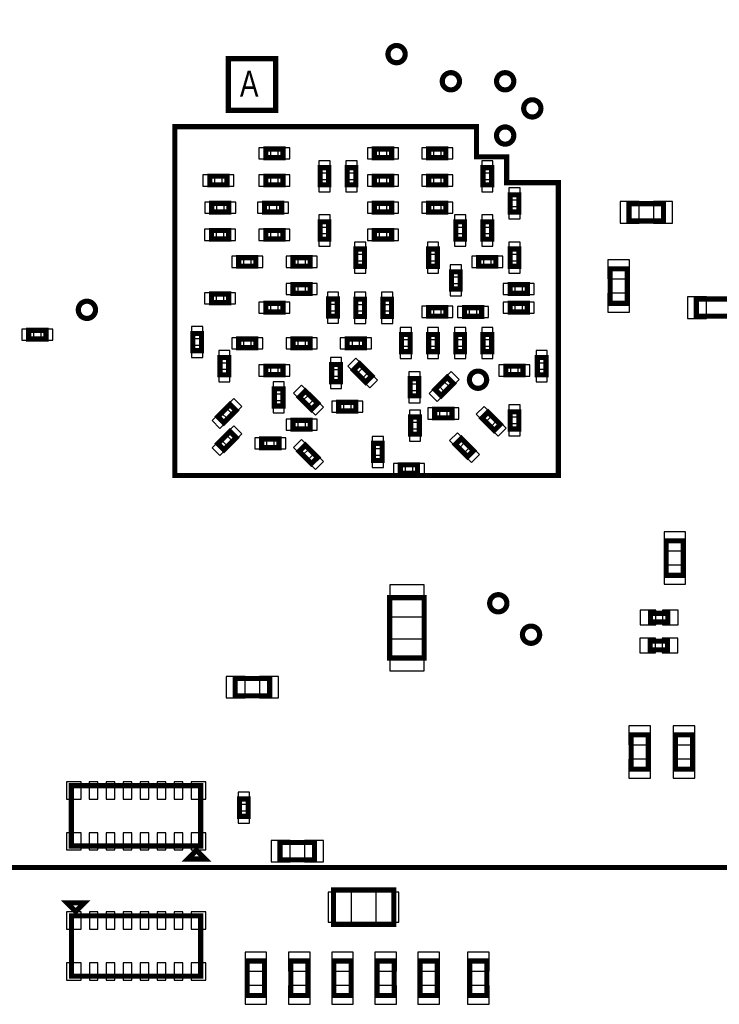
# Model space of a CAD drawing. Extents: x 0 to 7000, y 0 to 5797.
# Tile 5 of 11: x 3195 to 4007, y 2232 to 3375. Entities that reach past the tile are written whole.
import ezdxf

# ---------------------------------------------------------------- set-up
doc = ezdxf.new("R2010")
doc.units = 0
doc.layers.add('PG_ASSEMBLY_BOTTOM', color=52, linetype='CONTINUOUS')
doc.layers.add('PIN_BOTTOM', color=1, linetype='CONTINUOUS')

msp = doc.modelspace()

# ---------------------------------------------------------------- linework, layer by layer
at = {"layer": 'PG_ASSEMBLY_BOTTOM', "const_width": 6}
for points in [[(4230, 3600.59), (4230, 2420.59, -0.414214), (4200, 2390.59), (2970, 2390.59, -0.414214), (2940, 2420.59), (2940, 3650.59, -0.414214), (2970, 3680.59), (4150, 3680.59), (4230, 3600.59)], [(3642.244, 3334.802, 1), (3622.244, 3334.802, 1), (3642.244, 3334.802)], [(3705.236, 3303.306, 1), (3685.236, 3303.306, 1), (3705.236, 3303.306)], [(3768.228, 3303.306, 1), (3748.228, 3303.306, 1), (3768.228, 3303.306)], [(3799.724, 3271.81, 1), (3779.724, 3271.81, 1), (3799.724, 3271.81)], [(3768.228, 3240.314, 1), (3748.228, 3240.314, 1), (3768.228, 3240.314)], [(3283, 3038, 1), (3263, 3038, 1), (3283, 3038)], [(3736.732, 2956.85, 1), (3716.732, 2956.85, 1), (3736.732, 2956.85)], [(3760.236, 2697.362, 1), (3740.236, 2697.362, 1), (3760.236, 2697.362)], [(3798.228, 2660.866, 1), (3778.228, 2660.866, 1), (3798.228, 2660.866)]]:
    msp.add_lwpolyline(points, format="xyb", dxfattribs=at)
for points in [[(3492, 3319.59), (3492, 3269.59), (3437, 3269.59), (3437, 3329.59), (3492, 3329.59), (3492, 3319.59)], [(3820, 3185.59), (3820, 2845.59), (3375, 2845.59), (3375, 3250.59), (3725, 3250.59), (3725, 3215.59), (3760, 3215.59), (3760, 3185.59), (3820, 3185.59)], [(3500.512, 3214.614), (3480.512, 3214.614), (3480.512, 3224.614), (3500.512, 3224.614), (3500.512, 3214.614)], [(3606.496, 3224.614), (3626.496, 3224.614), (3626.496, 3214.614), (3606.496, 3214.614), (3606.496, 3224.614)], [(3669.488, 3224.614), (3689.488, 3224.614), (3689.488, 3214.614), (3669.488, 3214.614), (3669.488, 3224.614)], [(3543.552, 3183.07), (3543.552, 3203.07), (3553.552, 3203.07), (3553.552, 3183.07), (3543.552, 3183.07)], [(3585, 3203.07), (3585, 3183.07), (3575, 3183.07), (3575, 3203.07), (3585, 3203.07)], [(3742.528, 3203.07), (3742.528, 3183.07), (3732.528, 3183.07), (3732.528, 3203.07), (3742.528, 3203.07)], [(3415.512, 3193.118), (3435.512, 3193.118), (3435.512, 3183.118), (3415.512, 3183.118), (3415.512, 3193.118)], [(3480.512, 3193.118), (3500.512, 3193.118), (3500.512, 3183.118), (3480.512, 3183.118), (3480.512, 3193.118)], [(3626.496, 3183.118), (3606.496, 3183.118), (3606.496, 3193.118), (3626.496, 3193.118), (3626.496, 3183.118)], [(3689.488, 3183.118), (3669.488, 3183.118), (3669.488, 3193.118), (3689.488, 3193.118), (3689.488, 3183.118)], [(3774.024, 3171.574), (3774.024, 3151.574), (3764.024, 3151.574), (3764.024, 3171.574), (3774.024, 3171.574)], [(3437.656, 3151.622), (3417.656, 3151.622), (3417.656, 3161.622), (3437.656, 3161.622), (3437.656, 3151.622)], [(3499.016, 3151.622), (3479.016, 3151.622), (3479.016, 3161.622), (3499.016, 3161.622), (3499.016, 3151.622)], [(3606.496, 3161.622), (3626.496, 3161.622), (3626.496, 3151.622), (3606.496, 3151.622), (3606.496, 3161.622)], [(3669.488, 3161.622), (3689.488, 3161.622), (3689.488, 3151.622), (3669.488, 3151.622), (3669.488, 3161.622)], [(3901.8763, 3161.1977), (3941.8763, 3161.1977), (3941.8763, 3141.1977), (3901.8763, 3141.1977), (3901.8763, 3161.1977)], [(3417.52, 3130.126), (3437.52, 3130.126), (3437.52, 3120.126), (3417.52, 3120.126), (3417.52, 3130.126)], [(3480.512, 3130.126), (3500.512, 3130.126), (3500.512, 3120.126), (3480.512, 3120.126), (3480.512, 3130.126)], [(3543.552, 3120.078), (3543.552, 3140.078), (3553.552, 3140.078), (3553.552, 3120.078), (3543.552, 3120.078)], [(3626.496, 3120.126), (3606.496, 3120.126), (3606.496, 3130.126), (3626.496, 3130.126), (3626.496, 3120.126)], [(3701.032, 3120.078), (3701.032, 3140.078), (3711.032, 3140.078), (3711.032, 3120.078), (3701.032, 3120.078)], [(3742.528, 3140.078), (3742.528, 3120.078), (3732.528, 3120.078), (3732.528, 3140.078), (3742.528, 3140.078)], [(3584.952, 3088.582), (3584.952, 3108.582), (3594.952, 3108.582), (3594.952, 3088.582), (3584.952, 3088.582)], [(3669.536, 3088.582), (3669.536, 3108.582), (3679.536, 3108.582), (3679.536, 3088.582), (3669.536, 3088.582)], [(3774.024, 3108.582), (3774.024, 3088.582), (3764.024, 3088.582), (3764.024, 3108.582), (3774.024, 3108.582)], [(3449.016, 3098.63), (3469.016, 3098.63), (3469.016, 3088.63), (3449.016, 3088.63), (3449.016, 3098.63)], [(3512.008, 3098.63), (3532.008, 3098.63), (3532.008, 3088.63), (3512.008, 3088.63), (3512.008, 3098.63)], [(3727.48, 3098.63), (3747.48, 3098.63), (3747.48, 3088.63), (3727.48, 3088.63), (3727.48, 3098.63)], [(3880, 3045.59), (3880, 3085.59), (3900, 3085.59), (3900, 3045.59), (3880, 3045.59)], [(3706.032, 3082.086), (3706.032, 3062.086), (3696.032, 3062.086), (3696.032, 3082.086), (3706.032, 3082.086)], [(3532.008, 3057.134), (3512.008, 3057.134), (3512.008, 3067.134), (3532.008, 3067.134), (3532.008, 3057.134)], [(3763.976, 3067.134), (3783.976, 3067.134), (3783.976, 3057.134), (3763.976, 3057.134), (3763.976, 3067.134)], [(3437.52, 3046.338), (3417.52, 3046.338), (3417.52, 3056.338), (3437.52, 3056.338), (3437.52, 3046.338)], [(3563.456, 3050.59), (3563.456, 3030.59), (3553.456, 3030.59), (3553.456, 3050.59), (3563.456, 3050.59)], [(3594.952, 3050.3144), (3594.952, 3030.3144), (3584.952, 3030.3144), (3584.952, 3050.3144), (3594.952, 3050.3144)], [(3626.448, 3050.3144), (3626.448, 3030.3144), (3616.448, 3030.3144), (3616.448, 3050.3144), (3626.448, 3050.3144)], [(4020, 3030.59), (3980, 3030.59), (3980, 3050.59), (4020, 3050.59), (4020, 3030.59)], [(3480.512, 3045.542), (3500.512, 3045.542), (3500.512, 3035.542), (3480.512, 3035.542), (3480.512, 3045.542)], [(3669.488, 3040.59), (3689.488, 3040.59), (3689.488, 3030.59), (3669.488, 3030.59), (3669.488, 3040.59)], [(3730.984, 3030.542), (3710.984, 3030.542), (3710.984, 3040.542), (3730.984, 3040.542), (3730.984, 3030.542)], [(3763.976, 3045.542), (3783.976, 3045.542), (3783.976, 3035.542), (3763.976, 3035.542), (3763.976, 3045.542)], [(3225.5032, 3004.134), (3205.5032, 3004.134), (3205.5032, 3014.134), (3225.5032, 3014.134), (3225.5032, 3004.134)], [(3395.976, 2990.59), (3395.976, 3010.59), (3405.976, 3010.59), (3405.976, 2990.59), (3395.976, 2990.59)], [(3469.016, 2994.142), (3449.016, 2994.142), (3449.016, 3004.142), (3469.016, 3004.142), (3469.016, 2994.142)], [(3512.008, 3004.142), (3532.008, 3004.142), (3532.008, 2994.142), (3512.008, 2994.142), (3512.008, 3004.142)], [(3595, 2994.142), (3575, 2994.142), (3575, 3004.142), (3595, 3004.142), (3595, 2994.142)], [(3638.04, 2989.3696), (3638.04, 3009.3696), (3648.04, 3009.3696), (3648.04, 2989.3696), (3638.04, 2989.3696)], [(3669.536, 2989.3696), (3669.536, 3009.3696), (3679.536, 3009.3696), (3679.536, 2989.3696), (3669.536, 2989.3696)], [(3701.032, 2989.3696), (3701.032, 3009.3696), (3711.032, 3009.3696), (3711.032, 2989.3696), (3701.032, 2989.3696)], [(3732.528, 2989.3696), (3732.528, 3009.3696), (3742.528, 3009.3696), (3742.528, 2989.3696), (3732.528, 2989.3696)], [(3427.472, 2962.598), (3427.472, 2982.598), (3437.472, 2982.598), (3437.472, 2962.598), (3427.472, 2962.598)], [(3805.52, 2982.598), (3805.52, 2962.598), (3795.52, 2962.598), (3795.52, 2982.598), (3805.52, 2982.598)], [(3480.512, 2972.646), (3500.512, 2972.646), (3500.512, 2962.646), (3480.512, 2962.646), (3480.512, 2972.646)], [(3557, 2954.59), (3557, 2974.59), (3567, 2974.59), (3567, 2954.59), (3557, 2954.59)], [(3596.4887, 2954.0383), (3582.3465, 2968.1804), (3589.4176, 2975.2515), (3603.5597, 2961.1093), (3596.4887, 2954.0383)], [(3758.976, 2972.646), (3778.976, 2972.646), (3778.976, 2962.646), (3758.976, 2962.646), (3758.976, 2972.646)], [(3657.944, 2958.102), (3657.944, 2938.102), (3647.944, 2938.102), (3647.944, 2958.102), (3657.944, 2958.102)], [(3698.0477, 2952.5906), (3683.9056, 2938.4485), (3676.8345, 2945.5196), (3690.9766, 2959.6617), (3698.0477, 2952.5906)], [(3490.464, 2926.3776), (3490.464, 2946.3776), (3500.464, 2946.3776), (3500.464, 2926.3776), (3490.464, 2926.3776)], [(3533.4966, 2922.5423), (3519.3545, 2936.6844), (3526.4256, 2943.7555), (3540.5677, 2929.6134), (3533.4966, 2922.5423)], [(3446.0797, 2921.0946), (3431.9376, 2906.9525), (3424.8665, 2914.0236), (3439.0086, 2928.1657), (3446.0797, 2921.0946)], [(3585, 2920.59), (3565, 2920.59), (3565, 2930.59), (3585, 2930.59), (3585, 2920.59)], [(3648.68, 2893.6062), (3648.68, 2913.6062), (3658.68, 2913.6062), (3658.68, 2893.6062), (3648.68, 2893.6062)], [(3696.488, 2912.558), (3676.488, 2912.558), (3676.488, 2922.558), (3696.488, 2922.558), (3696.488, 2912.558)], [(3738.4645, 2919.1966), (3752.6066, 2905.0545), (3745.5355, 2897.9834), (3731.3934, 2912.1255), (3738.4645, 2919.1966)], [(3774.024, 2919.606), (3774.024, 2899.606), (3764.024, 2899.606), (3764.024, 2919.606), (3774.024, 2919.606)], [(3532.008, 2899.654), (3512.008, 2899.654), (3512.008, 2909.654), (3532.008, 2909.654), (3532.008, 2899.654)], [(3446.0797, 2889.5987), (3431.9376, 2875.4565), (3424.8665, 2882.5276), (3439.0087, 2896.6697), (3446.0797, 2889.5987)], [(3475.7876, 2888.062), (3495.7876, 2888.062), (3495.7876, 2878.062), (3475.7876, 2878.062), (3475.7876, 2888.062)], [(3533.4967, 2859.5503), (3519.3545, 2873.6925), (3526.4256, 2880.7635), (3540.5677, 2866.6214), (3533.4967, 2859.5503)], [(3615.4724, 2883.11), (3615.4724, 2863.11), (3605.4724, 2863.11), (3605.4724, 2883.11), (3615.4724, 2883.11)], [(3707.4954, 2888.6697), (3721.6375, 2874.5276), (3714.5664, 2867.4565), (3700.4243, 2881.5986), (3707.4954, 2888.6697)], [(3636.5432, 2858.158), (3656.5432, 2858.158), (3656.5432, 2848.158), (3636.5432, 2848.158), (3636.5432, 2858.158)], [(3965, 2769.882), (3965, 2729.882), (3945, 2729.882), (3945, 2769.882), (3965, 2769.882)], [(3624.2346, 2633.7805), (3624.2346, 2703.7805), (3664.2346, 2703.7805), (3664.2346, 2633.7805), (3624.2346, 2633.7805)], [(3926.9137, 2685.68), (3946.9137, 2685.68), (3946.9137, 2675.68), (3926.9137, 2675.68), (3926.9137, 2685.68)], [(3946.5037, 2643.32), (3926.5037, 2643.32), (3926.5037, 2653.32), (3946.5037, 2653.32), (3946.5037, 2643.32)], [(3445, 2610), (3485, 2610), (3485, 2590), (3445, 2590), (3445, 2610)], [(3904.32, 2504.7195), (3904.32, 2544.7195), (3924.32, 2544.7195), (3924.32, 2504.7195), (3904.32, 2504.7195)], [(3975.68, 2544.7195), (3975.68, 2504.7195), (3955.68, 2504.7195), (3955.68, 2544.7195), (3975.68, 2544.7195)], [(3405, 2415.59), (3255, 2415.59), (3255, 2485.59), (3405, 2485.59), (3405, 2415.59)], [(3460, 2470.078), (3460, 2450.078), (3450, 2450.078), (3450, 2470.078), (3460, 2470.078)], [(3400, 2410.59), (3410, 2400.59), (3390, 2400.59), (3400, 2410.59)], [(3537, 2399.59), (3497, 2399.59), (3497, 2419.59), (3537, 2419.59), (3537, 2399.59)], [(3629, 2324.59), (3559, 2324.59), (3559, 2364.59), (3629, 2364.59), (3629, 2324.59)], [(3260.0425, 2339.5625), (3250.0425, 2349.5625), (3270.0425, 2349.5625), (3260.0425, 2339.5625)], [(3255.0425, 2334.5625), (3405.0425, 2334.5625), (3405.0425, 2264.5625), (3255.0425, 2264.5625), (3255.0425, 2334.5625)], [(3479, 2282.1254), (3479, 2242.1254), (3459, 2242.1254), (3459, 2282.1254), (3479, 2282.1254)], [(3529.5, 2282.1254), (3529.5, 2242.1254), (3509.5, 2242.1254), (3509.5, 2282.1254), (3529.5, 2282.1254)], [(3579.5, 2282.1254), (3579.5, 2242.1254), (3559.5, 2242.1254), (3559.5, 2282.1254), (3579.5, 2282.1254)], [(3629.5, 2282.1254), (3629.5, 2242.1254), (3609.5, 2242.1254), (3609.5, 2282.1254), (3629.5, 2282.1254)], [(3659.5, 2242.1254), (3659.5, 2282.1254), (3679.5, 2282.1254), (3679.5, 2242.1254), (3659.5, 2242.1254)], [(3717, 2242.1254), (3717, 2282.1254), (3737, 2282.1254), (3737, 2242.1254), (3717, 2242.1254)]]:
    msp.add_lwpolyline(points, dxfattribs=at)
at = {"layer": 'PIN_BOTTOM'}
for points in [[(3486.4884, 3213.114), (3486.4884, 3226.114), (3472.4884, 3226.114), (3472.4884, 3213.114)], [(3508.5356, 3213.114), (3508.5356, 3226.114), (3494.5356, 3226.114), (3494.5356, 3213.114)], [(3598.4724, 3226.114), (3598.4724, 3213.114), (3612.4724, 3213.114), (3612.4724, 3226.114)], [(3620.5196, 3226.114), (3620.5196, 3213.114), (3634.5196, 3213.114), (3634.5196, 3226.114)], [(3661.4644, 3226.114), (3661.4644, 3213.114), (3675.4644, 3213.114), (3675.4644, 3226.114)], [(3683.5116, 3226.114), (3683.5116, 3213.114), (3697.5116, 3213.114), (3697.5116, 3226.114)], [(3542.052, 3197.0936), (3555.052, 3197.0936), (3555.052, 3211.0936), (3542.052, 3211.0936)], [(3586.5, 3211.0936), (3573.5, 3211.0936), (3573.5, 3197.0936), (3586.5, 3197.0936)], [(3744.028, 3211.0936), (3731.028, 3211.0936), (3731.028, 3197.0936), (3744.028, 3197.0936)], [(3407.4884, 3194.618), (3407.4884, 3181.618), (3421.4884, 3181.618), (3421.4884, 3194.618)], [(3429.5356, 3194.618), (3429.5356, 3181.618), (3443.5356, 3181.618), (3443.5356, 3194.618)], [(3472.4884, 3194.618), (3472.4884, 3181.618), (3486.4884, 3181.618), (3486.4884, 3194.618)], [(3494.5356, 3194.618), (3494.5356, 3181.618), (3508.5356, 3181.618), (3508.5356, 3194.618)], [(3542.052, 3175.0464), (3555.052, 3175.0464), (3555.052, 3189.0464), (3542.052, 3189.0464)], [(3586.5, 3189.0464), (3573.5, 3189.0464), (3573.5, 3175.0464), (3586.5, 3175.0464)], [(3612.4724, 3181.618), (3612.4724, 3194.618), (3598.4724, 3194.618), (3598.4724, 3181.618)], [(3634.5196, 3181.618), (3634.5196, 3194.618), (3620.5196, 3194.618), (3620.5196, 3181.618)], [(3675.4644, 3181.618), (3675.4644, 3194.618), (3661.4644, 3194.618), (3661.4644, 3181.618)], [(3697.5116, 3181.618), (3697.5116, 3194.618), (3683.5116, 3194.618), (3683.5116, 3181.618)], [(3744.028, 3189.0464), (3731.028, 3189.0464), (3731.028, 3175.0464), (3744.028, 3175.0464)], [(3775.524, 3179.5976), (3762.524, 3179.5976), (3762.524, 3165.5976), (3775.524, 3165.5976)], [(3423.6324, 3150.122), (3423.6324, 3163.122), (3409.6324, 3163.122), (3409.6324, 3150.122)], [(3445.6796, 3150.122), (3445.6796, 3163.122), (3431.6796, 3163.122), (3431.6796, 3150.122)], [(3484.9924, 3150.122), (3484.9924, 3163.122), (3470.9924, 3163.122), (3470.9924, 3150.122)], [(3507.0396, 3150.122), (3507.0396, 3163.122), (3493.0396, 3163.122), (3493.0396, 3150.122)], [(3598.4724, 3163.122), (3598.4724, 3150.122), (3612.4724, 3150.122), (3612.4724, 3163.122)], [(3620.5196, 3163.122), (3620.5196, 3150.122), (3634.5196, 3150.122), (3634.5196, 3163.122)], [(3661.4644, 3163.122), (3661.4644, 3150.122), (3675.4644, 3150.122), (3675.4644, 3163.122)], [(3683.5116, 3163.122), (3683.5116, 3150.122), (3697.5116, 3150.122), (3697.5116, 3163.122)], [(3775.524, 3157.5504), (3762.524, 3157.5504), (3762.524, 3143.5504), (3775.524, 3143.5504)], [(3891.585, 3163.6977), (3891.585, 3138.6977), (3913.585, 3138.6977), (3913.585, 3163.6977)], [(3930.1676, 3163.6977), (3930.1676, 3138.6977), (3952.1676, 3138.6977), (3952.1676, 3163.6977)], [(3542.052, 3134.1016), (3555.052, 3134.1016), (3555.052, 3148.1016), (3542.052, 3148.1016)], [(3699.532, 3134.1016), (3712.532, 3134.1016), (3712.532, 3148.1016), (3699.532, 3148.1016)], [(3744.028, 3148.1016), (3731.028, 3148.1016), (3731.028, 3134.1016), (3744.028, 3134.1016)], [(3409.4964, 3131.626), (3409.4964, 3118.626), (3423.4964, 3118.626), (3423.4964, 3131.626)], [(3431.5436, 3131.626), (3431.5436, 3118.626), (3445.5436, 3118.626), (3445.5436, 3131.626)], [(3472.4884, 3131.626), (3472.4884, 3118.626), (3486.4884, 3118.626), (3486.4884, 3131.626)], [(3494.5356, 3131.626), (3494.5356, 3118.626), (3508.5356, 3118.626), (3508.5356, 3131.626)], [(3542.052, 3112.0544), (3555.052, 3112.0544), (3555.052, 3126.0544), (3542.052, 3126.0544)], [(3612.4724, 3118.626), (3612.4724, 3131.626), (3598.4724, 3131.626), (3598.4724, 3118.626)], [(3634.5196, 3118.626), (3634.5196, 3131.626), (3620.5196, 3131.626), (3620.5196, 3118.626)], [(3699.532, 3112.0544), (3712.532, 3112.0544), (3712.532, 3126.0544), (3699.532, 3126.0544)], [(3744.028, 3126.0544), (3731.028, 3126.0544), (3731.028, 3112.0544), (3744.028, 3112.0544)], [(3583.452, 3102.6056), (3596.452, 3102.6056), (3596.452, 3116.6056), (3583.452, 3116.6056)], [(3668.036, 3102.6056), (3681.036, 3102.6056), (3681.036, 3116.6056), (3668.036, 3116.6056)], [(3775.524, 3116.6056), (3762.524, 3116.6056), (3762.524, 3102.6056), (3775.524, 3102.6056)], [(3440.9924, 3100.13), (3440.9924, 3087.13), (3454.9924, 3087.13), (3454.9924, 3100.13)], [(3463.0396, 3100.13), (3463.0396, 3087.13), (3477.0396, 3087.13), (3477.0396, 3100.13)], [(3503.9844, 3100.13), (3503.9844, 3087.13), (3517.9844, 3087.13), (3517.9844, 3100.13)], [(3526.0316, 3100.13), (3526.0316, 3087.13), (3540.0316, 3087.13), (3540.0316, 3100.13)], [(3719.4564, 3100.13), (3719.4564, 3087.13), (3733.4564, 3087.13), (3733.4564, 3100.13)], [(3741.5036, 3100.13), (3741.5036, 3087.13), (3755.5036, 3087.13), (3755.5036, 3100.13)], [(3583.452, 3080.5584), (3596.452, 3080.5584), (3596.452, 3094.5584), (3583.452, 3094.5584)], [(3668.036, 3080.5584), (3681.036, 3080.5584), (3681.036, 3094.5584), (3668.036, 3094.5584)], [(3707.532, 3090.1096), (3694.532, 3090.1096), (3694.532, 3076.1096), (3707.532, 3076.1096)], [(3775.524, 3094.5584), (3762.524, 3094.5584), (3762.524, 3080.5584), (3775.524, 3080.5584)], [(3877.5, 3073.8813), (3902.5, 3073.8813), (3902.5, 3095.8813), (3877.5, 3095.8813)], [(3517.9844, 3055.634), (3517.9844, 3068.634), (3503.9844, 3068.634), (3503.9844, 3055.634)], [(3540.0316, 3055.634), (3540.0316, 3068.634), (3526.0316, 3068.634), (3526.0316, 3055.634)], [(3707.532, 3068.0624), (3694.532, 3068.0624), (3694.532, 3054.0624), (3707.532, 3054.0624)], [(3755.9524, 3068.634), (3755.9524, 3055.634), (3769.9524, 3055.634), (3769.9524, 3068.634)], [(3777.9996, 3068.634), (3777.9996, 3055.634), (3791.9996, 3055.634), (3791.9996, 3068.634)], [(3423.4964, 3044.838), (3423.4964, 3057.838), (3409.4964, 3057.838), (3409.4964, 3044.838)], [(3445.5436, 3044.838), (3445.5436, 3057.838), (3431.5436, 3057.838), (3431.5436, 3044.838)], [(3564.956, 3058.6136), (3551.956, 3058.6136), (3551.956, 3044.6136), (3564.956, 3044.6136)], [(3596.452, 3058.338), (3583.452, 3058.338), (3583.452, 3044.338), (3596.452, 3044.338)], [(3627.948, 3058.338), (3614.948, 3058.338), (3614.948, 3044.338), (3627.948, 3044.338)], [(3877.5, 3035.2987), (3902.5, 3035.2987), (3902.5, 3057.2987), (3877.5, 3057.2987)], [(3991.7087, 3028.09), (3991.7087, 3053.09), (3969.7087, 3053.09), (3969.7087, 3028.09)], [(3472.4884, 3047.042), (3472.4884, 3034.042), (3486.4884, 3034.042), (3486.4884, 3047.042)], [(3494.5356, 3047.042), (3494.5356, 3034.042), (3508.5356, 3034.042), (3508.5356, 3047.042)], [(3661.4644, 3042.09), (3661.4644, 3029.09), (3675.4644, 3029.09), (3675.4644, 3042.09)], [(3683.5116, 3042.09), (3683.5116, 3029.09), (3697.5116, 3029.09), (3697.5116, 3042.09)], [(3716.9604, 3029.042), (3716.9604, 3042.042), (3702.9604, 3042.042), (3702.9604, 3029.042)], [(3739.0076, 3029.042), (3739.0076, 3042.042), (3725.0076, 3042.042), (3725.0076, 3029.042)], [(3755.9524, 3047.042), (3755.9524, 3034.042), (3769.9524, 3034.042), (3769.9524, 3047.042)], [(3777.9996, 3047.042), (3777.9996, 3034.042), (3791.9996, 3034.042), (3791.9996, 3047.042)], [(3564.956, 3036.5664), (3551.956, 3036.5664), (3551.956, 3022.5664), (3564.956, 3022.5664)], [(3596.452, 3036.2908), (3583.452, 3036.2908), (3583.452, 3022.2908), (3596.452, 3022.2908)], [(3627.948, 3036.2908), (3614.948, 3036.2908), (3614.948, 3022.2908), (3627.948, 3022.2908)], [(3394.476, 3004.6136), (3407.476, 3004.6136), (3407.476, 3018.6136), (3394.476, 3018.6136)], [(3211.4796, 3002.634), (3211.4796, 3015.634), (3197.4796, 3015.634), (3197.4796, 3002.634)], [(3233.5268, 3002.634), (3233.5268, 3015.634), (3219.5268, 3015.634), (3219.5268, 3002.634)], [(3636.54, 3003.3932), (3649.54, 3003.3932), (3649.54, 3017.3932), (3636.54, 3017.3932)], [(3668.036, 3003.3932), (3681.036, 3003.3932), (3681.036, 3017.3932), (3668.036, 3017.3932)], [(3699.532, 3003.3932), (3712.532, 3003.3932), (3712.532, 3017.3932), (3699.532, 3017.3932)], [(3731.028, 3003.3932), (3744.028, 3003.3932), (3744.028, 3017.3932), (3731.028, 3017.3932)], [(3394.476, 2982.5664), (3407.476, 2982.5664), (3407.476, 2996.5664), (3394.476, 2996.5664)], [(3454.9924, 2992.642), (3454.9924, 3005.642), (3440.9924, 3005.642), (3440.9924, 2992.642)], [(3477.0396, 2992.642), (3477.0396, 3005.642), (3463.0396, 3005.642), (3463.0396, 2992.642)], [(3503.9844, 3005.642), (3503.9844, 2992.642), (3517.9844, 2992.642), (3517.9844, 3005.642)], [(3526.0316, 3005.642), (3526.0316, 2992.642), (3540.0316, 2992.642), (3540.0316, 3005.642)], [(3580.9764, 2992.642), (3580.9764, 3005.642), (3566.9764, 3005.642), (3566.9764, 2992.642)], [(3603.0236, 2992.642), (3603.0236, 3005.642), (3589.0236, 3005.642), (3589.0236, 2992.642)], [(3636.54, 2981.346), (3649.54, 2981.346), (3649.54, 2995.346), (3636.54, 2995.346)], [(3668.036, 2981.346), (3681.036, 2981.346), (3681.036, 2995.346), (3668.036, 2995.346)], [(3699.532, 2981.346), (3712.532, 2981.346), (3712.532, 2995.346), (3699.532, 2995.346)], [(3731.028, 2981.346), (3744.028, 2981.346), (3744.028, 2995.346), (3731.028, 2995.346)], [(3425.972, 2976.6216), (3438.972, 2976.6216), (3438.972, 2990.6216), (3425.972, 2990.6216)], [(3807.02, 2990.6216), (3794.02, 2990.6216), (3794.02, 2976.6216), (3807.02, 2976.6216)], [(3472.4884, 2974.146), (3472.4884, 2961.146), (3486.4884, 2961.146), (3486.4884, 2974.146)], [(3494.5356, 2974.146), (3494.5356, 2961.146), (3508.5356, 2961.146), (3508.5356, 2974.146)], [(3555.5, 2968.6136), (3568.5, 2968.6136), (3568.5, 2982.6136), (3555.5, 2982.6136)], [(3585.5118, 2962.8939), (3594.7041, 2972.0862), (3584.8046, 2981.9857), (3575.6123, 2972.7934)], [(3750.9524, 2974.146), (3750.9524, 2961.146), (3764.9524, 2961.146), (3764.9524, 2974.146)], [(3772.9996, 2974.146), (3772.9996, 2961.146), (3786.9996, 2961.146), (3786.9996, 2974.146)], [(3425.972, 2954.5744), (3438.972, 2954.5744), (3438.972, 2968.5744), (3425.972, 2968.5744)], [(3555.5, 2946.5664), (3568.5, 2946.5664), (3568.5, 2960.5664), (3555.5, 2960.5664)], [(3601.1016, 2947.3041), (3610.2939, 2956.4964), (3600.3944, 2966.3959), (3591.2021, 2957.2036)], [(3659.444, 2966.1256), (3646.444, 2966.1256), (3646.444, 2952.1256), (3659.444, 2952.1256)], [(3704.7819, 2957.2036), (3695.5896, 2966.3959), (3685.6901, 2956.4964), (3694.8824, 2947.3041)], [(3807.02, 2968.5744), (3794.02, 2968.5744), (3794.02, 2954.5744), (3807.02, 2954.5744)], [(3488.964, 2940.4012), (3501.964, 2940.4012), (3501.964, 2954.4012), (3488.964, 2954.4012)], [(3522.5198, 2931.3979), (3531.7121, 2940.5902), (3521.8126, 2950.4897), (3512.6203, 2941.2974)], [(3689.1921, 2941.6138), (3679.9998, 2950.8061), (3670.1003, 2940.9066), (3679.2926, 2931.7143)], [(3659.444, 2944.0784), (3646.444, 2944.0784), (3646.444, 2930.0784), (3659.444, 2930.0784)], [(3452.8139, 2925.7076), (3443.6216, 2934.8999), (3433.7221, 2925.0004), (3442.9144, 2915.8081)], [(3488.964, 2918.354), (3501.964, 2918.354), (3501.964, 2932.354), (3488.964, 2932.354)], [(3538.1096, 2915.8081), (3547.3019, 2925.0004), (3537.4024, 2934.8999), (3528.2101, 2925.7076)], [(3570.9764, 2919.09), (3570.9764, 2932.09), (3556.9764, 2932.09), (3556.9764, 2919.09)], [(3593.0236, 2919.09), (3593.0236, 2932.09), (3579.0236, 2932.09), (3579.0236, 2919.09)], [(3775.524, 2927.6296), (3762.524, 2927.6296), (3762.524, 2913.6296), (3775.524, 2913.6296)], [(3437.2241, 2910.1178), (3428.0318, 2919.3101), (3418.1323, 2909.4106), (3427.3246, 2900.2183)], [(3647.18, 2907.6298), (3660.18, 2907.6298), (3660.18, 2921.6298), (3647.18, 2921.6298)], [(3682.4644, 2911.058), (3682.4644, 2924.058), (3668.4644, 2924.058), (3668.4644, 2911.058)], [(3704.5116, 2911.058), (3704.5116, 2924.058), (3690.5116, 2924.058), (3690.5116, 2911.058)], [(3733.8515, 2925.9308), (3724.6592, 2916.7385), (3734.5587, 2906.839), (3743.751, 2916.0313)], [(3452.8139, 2894.2116), (3443.6216, 2903.4039), (3433.7221, 2893.5044), (3442.9144, 2884.3121)], [(3517.9844, 2898.154), (3517.9844, 2911.154), (3503.9844, 2911.154), (3503.9844, 2898.154)], [(3540.0316, 2898.154), (3540.0316, 2911.154), (3526.0316, 2911.154), (3526.0316, 2898.154)], [(3749.4413, 2910.341), (3740.249, 2901.1487), (3750.1485, 2891.2492), (3759.3408, 2900.4415)], [(3775.524, 2905.5824), (3762.524, 2905.5824), (3762.524, 2891.5824), (3775.524, 2891.5824)], [(3647.18, 2885.5826), (3660.18, 2885.5826), (3660.18, 2899.5826), (3647.18, 2899.5826)], [(3702.8824, 2895.4039), (3693.6901, 2886.2116), (3703.5896, 2876.3121), (3712.7819, 2885.5044)], [(3437.2241, 2878.6218), (3428.0318, 2887.8141), (3418.1323, 2877.9146), (3427.3246, 2868.7223)], [(3467.764, 2889.562), (3467.764, 2876.562), (3481.764, 2876.562), (3481.764, 2889.562)], [(3489.8112, 2889.562), (3489.8112, 2876.562), (3503.8112, 2876.562), (3503.8112, 2889.562)], [(3522.5198, 2868.4059), (3531.7121, 2877.5982), (3521.8126, 2887.4977), (3512.6203, 2878.3054)], [(3616.9724, 2891.1336), (3603.9724, 2891.1336), (3603.9724, 2877.1336), (3616.9724, 2877.1336)], [(3538.1096, 2852.8161), (3547.3019, 2862.0084), (3537.4024, 2871.9079), (3528.2101, 2862.7156)], [(3616.9724, 2869.0864), (3603.9724, 2869.0864), (3603.9724, 2855.0864), (3616.9724, 2855.0864)], [(3718.4722, 2879.8141), (3709.2799, 2870.6218), (3719.1794, 2860.7223), (3728.3717, 2869.9146)], [(3628.5196, 2859.658), (3628.5196, 2846.658), (3642.5196, 2846.658), (3642.5196, 2859.658)], [(3650.5668, 2859.658), (3650.5668, 2846.658), (3664.5668, 2846.658), (3664.5668, 2859.658)], [(3967.5, 2780.1733), (3942.5, 2780.1733), (3942.5, 2758.1733), (3967.5, 2758.1733)], [(3967.5, 2741.5907), (3942.5, 2741.5907), (3942.5, 2719.5907), (3967.5, 2719.5907)], [(3624.2346, 2681.7765), (3664.2346, 2681.7765), (3664.2346, 2718.7765), (3624.2346, 2718.7765)], [(3914.9216, 2689.18), (3914.9216, 2672.18), (3932.9216, 2672.18), (3932.9216, 2689.18)], [(3940.9058, 2689.18), (3940.9058, 2672.18), (3958.9058, 2672.18), (3958.9058, 2689.18)], [(3624.2346, 2618.7845), (3664.2346, 2618.7845), (3664.2346, 2655.7845), (3624.2346, 2655.7845)], [(3932.5116, 2639.82), (3932.5116, 2656.82), (3914.5116, 2656.82), (3914.5116, 2639.82)], [(3958.4958, 2639.82), (3958.4958, 2656.82), (3940.4958, 2656.82), (3940.4958, 2639.82)], [(3434.7087, 2612.5), (3434.7087, 2587.5), (3456.7087, 2587.5), (3456.7087, 2612.5)], [(3473.2913, 2612.5), (3473.2913, 2587.5), (3495.2913, 2587.5), (3495.2913, 2612.5)], [(3901.82, 2533.0108), (3926.82, 2533.0108), (3926.82, 2555.0108), (3901.82, 2555.0108)], [(3978.18, 2555.0108), (3953.18, 2555.0108), (3953.18, 2533.0108), (3978.18, 2533.0108)], [(3901.82, 2494.4282), (3926.82, 2494.4282), (3926.82, 2516.4282), (3901.82, 2516.4282)], [(3978.18, 2516.4282), (3953.18, 2516.4282), (3953.18, 2494.4282), (3978.18, 2494.4282)], [(3266.1576, 2470.1175), (3266.1576, 2490.1175), (3249.1576, 2490.1175), (3249.1576, 2470.1175)], [(3275.7875, 2470.1175), (3285.7875, 2470.1175), (3285.7875, 2490.1175), (3275.7875, 2490.1175)], [(3295.4725, 2470.1175), (3305.4725, 2470.1175), (3305.4725, 2490.1175), (3295.4725, 2490.1175)], [(3315.1575, 2470.1175), (3325.1575, 2470.1175), (3325.1575, 2490.1175), (3315.1575, 2490.1175)], [(3334.8425, 2470.1175), (3344.8425, 2470.1175), (3344.8425, 2490.1175), (3334.8425, 2490.1175)], [(3354.5275, 2470.1175), (3364.5275, 2470.1175), (3364.5275, 2490.1175), (3354.5275, 2490.1175)], [(3374.2125, 2470.1175), (3384.2125, 2470.1175), (3384.2125, 2490.1175), (3374.2125, 2490.1175)], [(3410.8424, 2470.1175), (3410.8424, 2490.1175), (3393.8424, 2490.1175), (3393.8424, 2470.1175)], [(3461.5, 2478.1016), (3448.5, 2478.1016), (3448.5, 2464.1016), (3461.5, 2464.1016)], [(3461.5, 2456.0544), (3448.5, 2456.0544), (3448.5, 2442.0544), (3461.5, 2442.0544)], [(3266.1576, 2411.0625), (3266.1576, 2431.0625), (3249.1576, 2431.0625), (3249.1576, 2411.0625)], [(3275.7875, 2411.0625), (3285.7875, 2411.0625), (3285.7875, 2431.0625), (3275.7875, 2431.0625)], [(3295.4725, 2411.0625), (3305.4725, 2411.0625), (3305.4725, 2431.0625), (3295.4725, 2431.0625)], [(3315.1575, 2411.0625), (3325.1575, 2411.0625), (3325.1575, 2431.0625), (3315.1575, 2431.0625)], [(3334.8425, 2411.0625), (3344.8425, 2411.0625), (3344.8425, 2431.0625), (3334.8425, 2431.0625)], [(3354.5275, 2411.0625), (3364.5275, 2411.0625), (3364.5275, 2431.0625), (3354.5275, 2431.0625)], [(3374.2125, 2411.0625), (3384.2125, 2411.0625), (3384.2125, 2431.0625), (3374.2125, 2431.0625)], [(3410.8424, 2411.0625), (3410.8424, 2431.0625), (3393.8424, 2431.0625), (3393.8424, 2411.0625)], [(3508.7087, 2397.09), (3508.7087, 2422.09), (3486.7087, 2422.09), (3486.7087, 2397.09)], [(3547.2913, 2397.09), (3547.2913, 2422.09), (3525.2913, 2422.09), (3525.2913, 2397.09)], [(3579.941, 2327.09), (3579.941, 2362.09), (3552.941, 2362.09), (3552.941, 2327.09)], [(3635.059, 2327.09), (3635.059, 2362.09), (3608.059, 2362.09), (3608.059, 2327.09)], [(3249.2001, 2339.09), (3249.2001, 2319.09), (3266.2001, 2319.09), (3266.2001, 2339.09)], [(3285.83, 2339.09), (3275.83, 2339.09), (3275.83, 2319.09), (3285.83, 2319.09)], [(3305.515, 2339.09), (3295.515, 2339.09), (3295.515, 2319.09), (3305.515, 2319.09)], [(3325.2, 2339.09), (3315.2, 2339.09), (3315.2, 2319.09), (3325.2, 2319.09)], [(3344.885, 2339.09), (3334.885, 2339.09), (3334.885, 2319.09), (3344.885, 2319.09)], [(3364.57, 2339.09), (3354.57, 2339.09), (3354.57, 2319.09), (3364.57, 2319.09)], [(3384.255, 2339.09), (3374.255, 2339.09), (3374.255, 2319.09), (3384.255, 2319.09)], [(3393.8849, 2339.09), (3393.8849, 2319.09), (3410.8849, 2319.09), (3410.8849, 2339.09)], [(3481.5, 2292.4167), (3456.5, 2292.4167), (3456.5, 2270.4167), (3481.5, 2270.4167)], [(3532, 2292.4167), (3507, 2292.4167), (3507, 2270.4167), (3532, 2270.4167)], [(3582, 2292.4167), (3557, 2292.4167), (3557, 2270.4167), (3582, 2270.4167)], [(3632, 2292.4167), (3607, 2292.4167), (3607, 2270.4167), (3632, 2270.4167)], [(3657, 2270.4167), (3682, 2270.4167), (3682, 2292.4167), (3657, 2292.4167)], [(3714.5, 2270.4167), (3739.5, 2270.4167), (3739.5, 2292.4167), (3714.5, 2292.4167)], [(3249.2001, 2280.035), (3249.2001, 2260.035), (3266.2001, 2260.035), (3266.2001, 2280.035)], [(3285.83, 2280.035), (3275.83, 2280.035), (3275.83, 2260.035), (3285.83, 2260.035)], [(3305.515, 2280.035), (3295.515, 2280.035), (3295.515, 2260.035), (3305.515, 2260.035)], [(3325.2, 2280.035), (3315.2, 2280.035), (3315.2, 2260.035), (3325.2, 2260.035)], [(3344.885, 2280.035), (3334.885, 2280.035), (3334.885, 2260.035), (3344.885, 2260.035)], [(3364.57, 2280.035), (3354.57, 2280.035), (3354.57, 2260.035), (3364.57, 2260.035)], [(3384.255, 2280.035), (3374.255, 2280.035), (3374.255, 2260.035), (3384.255, 2260.035)], [(3393.8849, 2280.035), (3393.8849, 2260.035), (3410.8849, 2260.035), (3410.8849, 2280.035)], [(3481.5, 2253.8341), (3456.5, 2253.8341), (3456.5, 2231.8341), (3481.5, 2231.8341)], [(3532, 2253.8341), (3507, 2253.8341), (3507, 2231.8341), (3532, 2231.8341)], [(3582, 2253.8341), (3557, 2253.8341), (3557, 2231.8341), (3582, 2231.8341)], [(3632, 2253.8341), (3607, 2253.8341), (3607, 2231.8341), (3632, 2231.8341)], [(3657, 2231.8341), (3682, 2231.8341), (3682, 2253.8341), (3657, 2253.8341)], [(3714.5, 2231.8341), (3739.5, 2231.8341), (3739.5, 2253.8341), (3714.5, 2253.8341)]]:
    msp.add_lwpolyline(points, close=True, dxfattribs=at)
for centre in [(3632.244, 3334.802), (3695.236, 3303.306), (3758.228, 3303.306), (3789.724, 3271.81), (3758.228, 3240.314), (3273, 3038), (3726.732, 2956.85), (3750.236, 2697.362), (3788.228, 2660.866)]:
    msp.add_circle(centre, 9, dxfattribs=at)

# ---------------------------------------------------------------- texts
at = {"layer": 'PG_ASSEMBLY_BOTTOM', "text_generation_flag": 2, "width": 0.8}
msp.add_text('A', height=30, dxfattribs=at).set_placement((3472, 3285.59))

doc.saveas('drawing.dxf')
